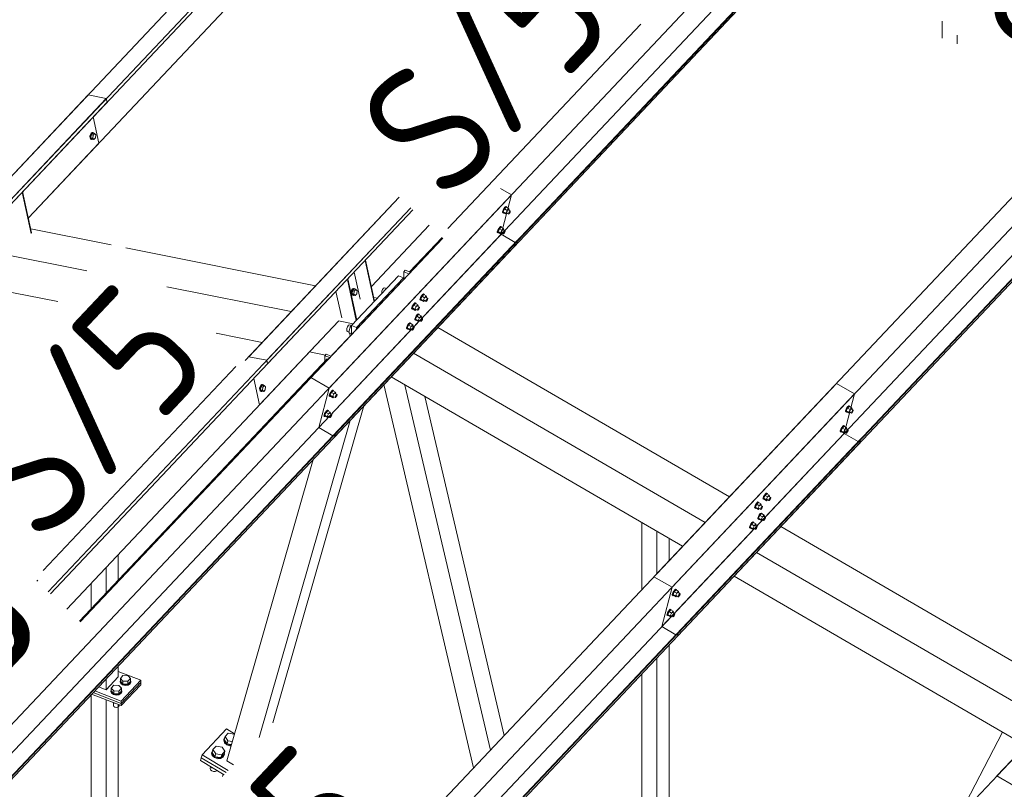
# Model space of a CAD drawing. Header units: millimetres. Extents: x -681 to 506, y -45 to 794.
# Tile 111 of 256: x -342 to -304, y 485 to 515. Entities that reach past the tile are written whole.
import ezdxf

# ---------------------------------------------------------------- set-up
doc = ezdxf.new("R2010")
doc.units = ezdxf.units.MM
doc.header["$LTSCALE"] = 0.6
doc.linetypes.add('XKITLINE00', pattern=[0])
for name, color, linetype, lineweight in [('Bolt', 7, 'Continuous', 0), ('Part', 2, 'Continuous', 0), ('PartMark', 3, 'Continuous', 0)]:
    doc.layers.add(name, color=color, linetype=linetype, lineweight=lineweight)
doc.styles.add('ISOCPEUR', font='ISOCPEUR.TTF')

msp = doc.modelspace()

# ---------------------------------------------------------------- linework, layer by layer
at = {"layer": 'Bolt', "color": 3, "linetype": 'XKITLINE00', "lineweight": 0}
for p, q in [((-338.843, 510.168), (-338.86, 510.101)), ((-338.86, 510.101), (-338.857, 510.037)), ((-338.811, 510.219), (-338.843, 510.168)), ((-338.836, 510.097), (-338.82, 510.163)), ((-338.834, 510.032), (-338.836, 510.097)), ((-338.812, 510.156), (-338.824, 510.042)), ((-338.82, 510.163), (-338.788, 510.215)), ((-338.752, 510.219), (-338.812, 510.156)), ((-338.812, 510.156), (-338.743, 510.142)), ((-338.774, 510.241), (-338.811, 510.219)), ((-338.788, 510.215), (-338.75, 510.237)), ((-338.774, 510.241), (-338.75, 510.237)), ((-338.755, 510.028), (-338.743, 510.142)), ((-338.752, 510.219), (-338.683, 510.205)), ((-338.75, 510.237), (-338.716, 510.224)), ((-338.743, 510.142), (-338.683, 510.205)), ((-338.716, 510.224), (-338.71, 510.211)), ((-338.683, 510.205), (-338.635, 510.155)), ((-338.635, 510.155), (-338.647, 510.042)), ((-338.857, 510.037), (-338.836, 509.992)), ((-338.836, 509.992), (-338.802, 509.979)), ((-338.813, 509.988), (-338.834, 510.032)), ((-338.824, 510.042), (-338.777, 509.992)), ((-338.824, 510.042), (-338.755, 510.028)), ((-338.779, 509.974), (-338.813, 509.988)), ((-338.802, 509.979), (-338.779, 509.974)), ((-338.756, 509.988), (-338.779, 509.974)), ((-338.777, 509.992), (-338.707, 509.978)), ((-338.707, 509.978), (-338.755, 510.028)), ((-338.647, 510.042), (-338.707, 509.978)), ((-323.215, 507.206), (-323.212, 507.241)), ((-323.215, 507.206), (-323.191, 507.192)), ((-323.191, 507.296), (-323.212, 507.241)), ((-323.157, 507.356), (-323.191, 507.296)), ((-323.191, 507.192), (-323.189, 507.228)), ((-323.175, 507.186), (-323.191, 507.192)), ((-323.189, 507.228), (-323.168, 507.283)), ((-323.133, 507.339), (-323.183, 507.234)), ((-323.09, 507.18), (-323.183, 507.234)), ((-323.183, 507.234), (-323.17, 507.196)), ((-323.165, 507.193), (-323.175, 507.186)), ((-323.17, 507.196), (-323.077, 507.142)), ((-323.168, 507.283), (-323.134, 507.343)), ((-323.119, 507.405), (-323.157, 507.356)), ((-323.134, 507.343), (-323.096, 507.392)), ((-323.069, 507.406), (-323.133, 507.339)), ((-323.04, 507.285), (-323.133, 507.339)), ((-323.088, 507.43), (-323.119, 507.405)), ((-323.096, 507.392), (-323.065, 507.416)), ((-323.09, 507.18), (-323.04, 507.285)), ((-323.09, 507.18), (-323.077, 507.142)), ((-323.071, 507.423), (-323.088, 507.43)), ((-323.077, 507.142), (-323.041, 507.18)), ((-323.071, 507.423), (-323.048, 507.41)), ((-323.069, 507.406), (-322.976, 507.352)), ((-323.065, 507.416), (-323.048, 507.41)), ((-323.063, 507.193), (-322.988, 507.15)), ((-323.048, 507.41), (-323.049, 507.395)), ((-322.976, 507.352), (-323.04, 507.285)), ((-322.991, 507.302), (-322.917, 507.258)), ((-322.988, 507.15), (-322.987, 507.167)), ((-322.98, 507.146), (-322.988, 507.15)), ((-322.987, 507.167), (-322.976, 507.195)), ((-322.964, 507.159), (-322.98, 507.146)), ((-322.964, 507.314), (-322.976, 507.352)), ((-322.976, 507.195), (-322.959, 507.225)), ((-322.974, 507.292), (-322.964, 507.314)), ((-322.945, 507.183), (-322.964, 507.159)), ((-322.959, 507.225), (-322.941, 507.249)), ((-322.928, 507.213), (-322.945, 507.183)), ((-322.941, 507.249), (-322.925, 507.262)), ((-322.918, 507.241), (-322.928, 507.213)), ((-322.925, 507.262), (-322.917, 507.258)), ((-322.917, 507.258), (-322.918, 507.241)), ((-323.412, 506.45), (-323.41, 506.486)), ((-323.412, 506.45), (-323.389, 506.437)), ((-323.388, 506.541), (-323.41, 506.486)), ((-323.389, 506.437), (-323.386, 506.472)), ((-323.372, 506.43), (-323.389, 506.437)), ((-323.354, 506.601), (-323.388, 506.541)), ((-323.386, 506.472), (-323.365, 506.527)), ((-323.33, 506.584), (-323.38, 506.479)), ((-323.287, 506.425), (-323.38, 506.479)), ((-323.38, 506.479), (-323.368, 506.44)), ((-323.363, 506.438), (-323.372, 506.43)), ((-323.368, 506.44), (-323.275, 506.386)), ((-323.365, 506.527), (-323.331, 506.587)), ((-323.317, 506.65), (-323.354, 506.601)), ((-323.331, 506.587), (-323.293, 506.636)), ((-323.267, 506.651), (-323.33, 506.584)), ((-323.237, 506.53), (-323.33, 506.584)), ((-323.285, 506.674), (-323.317, 506.65)), ((-323.293, 506.636), (-323.262, 506.661)), ((-323.287, 506.425), (-323.237, 506.53)), ((-323.287, 506.425), (-323.275, 506.386)), ((-323.269, 506.668), (-323.285, 506.674)), ((-323.275, 506.386), (-323.238, 506.425)), ((-323.269, 506.668), (-323.245, 506.654)), ((-323.267, 506.651), (-323.174, 506.597)), ((-323.262, 506.661), (-323.245, 506.654)), ((-323.26, 506.437), (-323.186, 506.394)), ((-323.245, 506.654), (-323.247, 506.639)), ((-323.174, 506.597), (-323.237, 506.53)), ((-323.188, 506.546), (-323.114, 506.503)), ((-323.186, 506.394), (-323.184, 506.412)), ((-323.177, 506.391), (-323.186, 506.394)), ((-323.184, 506.412), (-323.174, 506.439)), ((-323.162, 506.403), (-323.177, 506.391)), ((-323.161, 506.559), (-323.174, 506.597)), ((-323.174, 506.439), (-323.157, 506.469)), ((-323.172, 506.536), (-323.161, 506.559)), ((-323.143, 506.428), (-323.162, 506.403)), ((-323.157, 506.469), (-323.138, 506.494)), ((-323.126, 506.458), (-323.143, 506.428)), ((-323.138, 506.494), (-323.122, 506.506)), ((-323.115, 506.485), (-323.126, 506.458)), ((-323.122, 506.506), (-323.114, 506.503)), ((-323.114, 506.503), (-323.115, 506.485)), ((-328.934, 504.254), (-328.951, 504.187)), ((-328.951, 504.187), (-328.948, 504.123)), ((-328.948, 504.123), (-328.927, 504.078)), ((-328.903, 504.305), (-328.934, 504.254)), ((-328.927, 504.182), (-328.911, 504.249)), ((-328.925, 504.118), (-328.927, 504.182)), ((-328.903, 504.241), (-328.916, 504.128)), ((-328.916, 504.128), (-328.868, 504.078)), ((-328.916, 504.128), (-328.846, 504.114)), ((-328.911, 504.249), (-328.879, 504.3)), ((-328.865, 504.327), (-328.903, 504.305)), ((-328.843, 504.305), (-328.903, 504.241)), ((-328.903, 504.241), (-328.834, 504.227)), ((-328.879, 504.3), (-328.842, 504.322)), ((-328.865, 504.327), (-328.842, 504.322)), ((-328.846, 504.114), (-328.834, 504.227)), ((-328.843, 504.305), (-328.774, 504.291)), ((-328.842, 504.322), (-328.808, 504.309)), ((-328.834, 504.227), (-328.774, 504.291)), ((-328.808, 504.309), (-328.802, 504.296)), ((-328.738, 504.127), (-328.798, 504.064)), ((-328.774, 504.291), (-328.726, 504.241)), ((-328.726, 504.241), (-328.738, 504.127)), ((-327.785, 504.216), (-327.794, 504.156)), ((-327.794, 504.156), (-327.789, 504.133)), ((-327.76, 504.281), (-327.785, 504.216)), ((-327.725, 504.331), (-327.76, 504.281)), ((-327.691, 504.354), (-327.725, 504.331)), ((-327.691, 504.354), (-327.612, 504.323)), ((-327.662, 504.27), (-327.542, 504.397)), ((-327.662, 504.268), (-327.662, 504.27)), ((-327.662, 504.27), (-327.66, 504.27)), ((-327.542, 504.397), (-327.541, 504.397)), ((-328.927, 504.078), (-328.893, 504.065)), ((-328.904, 504.073), (-328.925, 504.118)), ((-328.87, 504.06), (-328.904, 504.073)), ((-328.893, 504.065), (-328.87, 504.06)), ((-328.847, 504.073), (-328.87, 504.06)), ((-328.868, 504.078), (-328.798, 504.064)), ((-328.798, 504.064), (-328.846, 504.114)), ((-326.563, 503.757), (-326.601, 503.708)), ((-326.513, 503.758), (-326.577, 503.691)), ((-326.532, 503.781), (-326.563, 503.757)), ((-326.54, 503.743), (-326.509, 503.768)), ((-326.515, 503.775), (-326.532, 503.781)), ((-326.515, 503.775), (-326.492, 503.762)), ((-326.513, 503.758), (-326.42, 503.704)), ((-326.509, 503.768), (-326.492, 503.762)), ((-326.492, 503.762), (-326.493, 503.746)), ((-326.342, 503.893), (-326.339, 503.929)), ((-326.342, 503.893), (-326.318, 503.88)), ((-326.318, 503.984), (-326.339, 503.929)), ((-326.284, 504.044), (-326.318, 503.984)), ((-326.318, 503.88), (-326.316, 503.915)), ((-326.302, 503.873), (-326.318, 503.88)), ((-326.316, 503.915), (-326.295, 503.971)), ((-326.26, 504.027), (-326.31, 503.922)), ((-326.217, 503.868), (-326.31, 503.922)), ((-326.31, 503.922), (-326.297, 503.883)), ((-326.293, 503.881), (-326.302, 503.873)), ((-326.297, 503.883), (-326.204, 503.829)), ((-326.295, 503.971), (-326.261, 504.031)), ((-326.246, 504.093), (-326.284, 504.044)), ((-326.261, 504.031), (-326.223, 504.079)), ((-326.196, 504.094), (-326.26, 504.027)), ((-326.167, 503.973), (-326.26, 504.027)), ((-326.215, 504.117), (-326.246, 504.093)), ((-326.223, 504.079), (-326.192, 504.104)), ((-326.217, 503.868), (-326.167, 503.973)), ((-326.217, 503.868), (-326.204, 503.829)), ((-326.198, 504.111), (-326.215, 504.117)), ((-326.204, 503.829), (-326.168, 503.868)), ((-326.198, 504.111), (-326.175, 504.097)), ((-326.196, 504.094), (-326.103, 504.04)), ((-326.192, 504.104), (-326.175, 504.097)), ((-326.19, 503.88), (-326.115, 503.837)), ((-326.175, 504.097), (-326.176, 504.082)), ((-326.103, 504.04), (-326.167, 503.973)), ((-326.118, 503.989), (-326.044, 503.946)), ((-326.115, 503.837), (-326.114, 503.855)), ((-326.107, 503.834), (-326.115, 503.837)), ((-326.114, 503.855), (-326.103, 503.882)), ((-326.091, 503.846), (-326.107, 503.834)), ((-326.091, 504.002), (-326.103, 504.04)), ((-326.103, 503.882), (-326.087, 503.912)), ((-326.101, 503.979), (-326.091, 504.002)), ((-326.072, 503.871), (-326.091, 503.846)), ((-326.087, 503.912), (-326.068, 503.937)), ((-326.055, 503.901), (-326.072, 503.871)), ((-326.068, 503.937), (-326.052, 503.949)), ((-326.045, 503.928), (-326.055, 503.901)), ((-326.052, 503.949), (-326.044, 503.946)), ((-326.044, 503.946), (-326.045, 503.928)), ((-326.659, 503.558), (-326.656, 503.593)), ((-326.659, 503.558), (-326.635, 503.544)), ((-326.635, 503.648), (-326.656, 503.593)), ((-326.601, 503.708), (-326.635, 503.648)), ((-326.635, 503.544), (-326.633, 503.58)), ((-326.619, 503.538), (-326.635, 503.544)), ((-326.633, 503.58), (-326.612, 503.635)), ((-326.577, 503.691), (-326.627, 503.586)), ((-326.534, 503.532), (-326.627, 503.586)), ((-326.627, 503.586), (-326.614, 503.548)), ((-326.61, 503.545), (-326.619, 503.538)), ((-326.614, 503.548), (-326.521, 503.494)), ((-326.612, 503.635), (-326.578, 503.695)), ((-326.578, 503.695), (-326.54, 503.743)), ((-326.484, 503.637), (-326.577, 503.691)), ((-326.534, 503.532), (-326.484, 503.637)), ((-326.534, 503.532), (-326.521, 503.494)), ((-326.521, 503.494), (-326.485, 503.532)), ((-326.507, 503.544), (-326.432, 503.501)), ((-326.42, 503.704), (-326.484, 503.637)), ((-326.435, 503.653), (-326.361, 503.61)), ((-326.432, 503.501), (-326.431, 503.519)), ((-326.424, 503.498), (-326.432, 503.501)), ((-326.431, 503.519), (-326.421, 503.547)), ((-326.408, 503.51), (-326.424, 503.498)), ((-326.421, 503.547), (-326.404, 503.577)), ((-326.408, 503.666), (-326.42, 503.704)), ((-326.418, 503.644), (-326.408, 503.666)), ((-326.389, 503.535), (-326.408, 503.51)), ((-326.404, 503.577), (-326.385, 503.601)), ((-326.372, 503.565), (-326.389, 503.535)), ((-326.385, 503.601), (-326.369, 503.613)), ((-326.362, 503.592), (-326.372, 503.565)), ((-326.369, 503.613), (-326.361, 503.61)), ((-326.361, 503.61), (-326.362, 503.592)), ((-326.761, 503.001), (-326.799, 502.953)), ((-326.711, 503.003), (-326.774, 502.936)), ((-326.729, 503.026), (-326.761, 503.001)), ((-326.738, 502.988), (-326.706, 503.012)), ((-326.713, 503.02), (-326.729, 503.026)), ((-326.713, 503.02), (-326.689, 503.006)), ((-326.711, 503.003), (-326.618, 502.949)), ((-326.706, 503.012), (-326.689, 503.006)), ((-326.689, 503.006), (-326.691, 502.991)), ((-326.539, 503.138), (-326.537, 503.173)), ((-326.539, 503.138), (-326.516, 503.124)), ((-326.515, 503.228), (-326.537, 503.173)), ((-326.516, 503.124), (-326.513, 503.16)), ((-326.499, 503.118), (-326.516, 503.124)), ((-326.481, 503.288), (-326.515, 503.228)), ((-326.513, 503.16), (-326.492, 503.215)), ((-326.457, 503.271), (-326.507, 503.166)), ((-326.415, 503.112), (-326.507, 503.166)), ((-326.507, 503.166), (-326.495, 503.128)), ((-326.49, 503.125), (-326.499, 503.118)), ((-326.495, 503.128), (-326.402, 503.074)), ((-326.492, 503.215), (-326.458, 503.275)), ((-326.444, 503.337), (-326.481, 503.288)), ((-326.458, 503.275), (-326.421, 503.324)), ((-326.394, 503.338), (-326.457, 503.271)), ((-326.364, 503.217), (-326.457, 503.271)), ((-326.412, 503.362), (-326.444, 503.337)), ((-326.421, 503.324), (-326.389, 503.348)), ((-326.415, 503.112), (-326.364, 503.217)), ((-326.415, 503.112), (-326.402, 503.074)), ((-326.396, 503.355), (-326.412, 503.362)), ((-326.402, 503.074), (-326.366, 503.112)), ((-326.396, 503.355), (-326.372, 503.342)), ((-326.394, 503.338), (-326.301, 503.284)), ((-326.389, 503.348), (-326.372, 503.342)), ((-326.387, 503.125), (-326.313, 503.082)), ((-326.372, 503.342), (-326.374, 503.327)), ((-326.301, 503.284), (-326.364, 503.217)), ((-326.315, 503.234), (-326.241, 503.19)), ((-326.313, 503.082), (-326.312, 503.099)), ((-326.305, 503.078), (-326.313, 503.082)), ((-326.312, 503.099), (-326.301, 503.127)), ((-326.289, 503.091), (-326.305, 503.078)), ((-326.288, 503.246), (-326.301, 503.284)), ((-326.301, 503.127), (-326.284, 503.157)), ((-326.299, 503.224), (-326.288, 503.246)), ((-326.27, 503.115), (-326.289, 503.091)), ((-326.284, 503.157), (-326.265, 503.181)), ((-326.253, 503.145), (-326.27, 503.115)), ((-326.265, 503.181), (-326.249, 503.194)), ((-326.242, 503.173), (-326.253, 503.145)), ((-326.249, 503.194), (-326.241, 503.19)), ((-326.241, 503.19), (-326.242, 503.173)), ((-329.111, 502.812), (-329.12, 502.751)), ((-329.12, 502.751), (-329.111, 502.71)), ((-329.086, 502.876), (-329.111, 502.812)), ((-329.111, 502.71), (-329.086, 502.699)), ((-329.051, 502.927), (-329.086, 502.876)), ((-329.086, 502.699), (-329.085, 502.7)), ((-329.086, 502.699), (-329.039, 502.681)), ((-329.016, 502.95), (-329.051, 502.927)), ((-328.987, 502.866), (-329.047, 502.649)), ((-329.047, 502.649), (-328.987, 502.56)), ((-329.047, 502.649), (-328.94, 502.607)), ((-329.016, 502.95), (-328.938, 502.919)), ((-328.868, 502.993), (-328.987, 502.866)), ((-328.987, 502.866), (-328.94, 502.847)), ((-328.868, 502.993), (-328.866, 502.992)), ((-326.856, 502.802), (-326.854, 502.837)), ((-326.856, 502.802), (-326.833, 502.788)), ((-326.833, 502.893), (-326.854, 502.837)), ((-326.799, 502.953), (-326.833, 502.893)), ((-326.833, 502.788), (-326.83, 502.824)), ((-326.816, 502.782), (-326.833, 502.788)), ((-326.83, 502.824), (-326.809, 502.879)), ((-326.774, 502.936), (-326.824, 502.83)), ((-326.732, 502.776), (-326.824, 502.83)), ((-326.824, 502.83), (-326.812, 502.792)), ((-326.807, 502.789), (-326.816, 502.782)), ((-326.812, 502.792), (-326.719, 502.738)), ((-326.809, 502.879), (-326.775, 502.939)), ((-326.775, 502.939), (-326.738, 502.988)), ((-326.681, 502.882), (-326.774, 502.936)), ((-326.732, 502.776), (-326.681, 502.882)), ((-326.732, 502.776), (-326.719, 502.738)), ((-326.719, 502.738), (-326.683, 502.776)), ((-326.704, 502.789), (-326.63, 502.746)), ((-326.618, 502.949), (-326.681, 502.882)), ((-326.632, 502.898), (-326.558, 502.855)), ((-326.63, 502.746), (-326.629, 502.764)), ((-326.622, 502.743), (-326.63, 502.746)), ((-326.629, 502.764), (-326.618, 502.791)), ((-326.606, 502.755), (-326.622, 502.743)), ((-326.605, 502.91), (-326.618, 502.949)), ((-326.618, 502.791), (-326.601, 502.821)), ((-326.616, 502.888), (-326.605, 502.91)), ((-326.587, 502.779), (-326.606, 502.755)), ((-326.601, 502.821), (-326.582, 502.846)), ((-326.57, 502.809), (-326.587, 502.779)), ((-326.582, 502.846), (-326.566, 502.858)), ((-326.559, 502.837), (-326.57, 502.809)), ((-326.566, 502.858), (-326.558, 502.855)), ((-326.558, 502.855), (-326.559, 502.837)), ((-328.987, 502.56), (-328.963, 502.55)), ((-332.406, 500.611), (-332.423, 500.544)), ((-332.423, 500.544), (-332.42, 500.48)), ((-332.42, 500.48), (-332.399, 500.435)), ((-332.375, 500.662), (-332.406, 500.611)), ((-332.399, 500.54), (-332.383, 500.606)), ((-332.397, 500.475), (-332.399, 500.54)), ((-332.399, 500.435), (-332.365, 500.422)), ((-332.376, 500.431), (-332.397, 500.475)), ((-332.375, 500.599), (-332.387, 500.485)), ((-332.387, 500.485), (-332.34, 500.435)), ((-332.387, 500.485), (-332.318, 500.471)), ((-332.383, 500.606), (-332.351, 500.658)), ((-332.342, 500.417), (-332.376, 500.431)), ((-332.337, 500.684), (-332.375, 500.662)), ((-332.315, 500.662), (-332.375, 500.599)), ((-332.375, 500.599), (-332.306, 500.585)), ((-332.365, 500.422), (-332.342, 500.417)), ((-332.351, 500.658), (-332.314, 500.68)), ((-332.319, 500.431), (-332.342, 500.417)), ((-332.34, 500.435), (-332.27, 500.421)), ((-332.337, 500.684), (-332.314, 500.68)), ((-332.318, 500.471), (-332.306, 500.585)), ((-332.27, 500.421), (-332.318, 500.471)), ((-332.315, 500.662), (-332.246, 500.648)), ((-332.314, 500.68), (-332.28, 500.667)), ((-332.306, 500.585), (-332.246, 500.648)), ((-332.28, 500.667), (-332.274, 500.654)), ((-332.21, 500.484), (-332.27, 500.421)), ((-332.246, 500.648), (-332.198, 500.598)), ((-332.198, 500.598), (-332.21, 500.484)), ((-329.728, 500.396), (-329.762, 500.336)), ((-329.69, 500.445), (-329.728, 500.396)), ((-329.705, 500.382), (-329.667, 500.431)), ((-329.64, 500.446), (-329.704, 500.379)), ((-329.659, 500.469), (-329.69, 500.445)), ((-329.667, 500.431), (-329.636, 500.456)), ((-329.642, 500.463), (-329.659, 500.469)), ((-329.642, 500.463), (-329.619, 500.449)), ((-329.64, 500.446), (-329.548, 500.392)), ((-329.636, 500.456), (-329.619, 500.449)), ((-329.619, 500.449), (-329.62, 500.434)), ((-329.548, 500.392), (-329.611, 500.325)), ((-329.535, 500.353), (-329.548, 500.392)), ((-329.786, 500.245), (-329.783, 500.281)), ((-329.786, 500.245), (-329.763, 500.232)), ((-329.762, 500.336), (-329.783, 500.281)), ((-329.763, 500.232), (-329.76, 500.267)), ((-329.746, 500.225), (-329.763, 500.232)), ((-329.76, 500.267), (-329.739, 500.322)), ((-329.704, 500.379), (-329.754, 500.273)), ((-329.661, 500.219), (-329.754, 500.273)), ((-329.754, 500.273), (-329.741, 500.235)), ((-329.737, 500.232), (-329.746, 500.225)), ((-329.741, 500.235), (-329.648, 500.181)), ((-329.739, 500.322), (-329.705, 500.382)), ((-329.611, 500.325), (-329.704, 500.379)), ((-329.661, 500.219), (-329.611, 500.325)), ((-329.661, 500.219), (-329.648, 500.181)), ((-329.648, 500.181), (-329.612, 500.219)), ((-329.634, 500.232), (-329.559, 500.189)), ((-329.562, 500.341), (-329.488, 500.298)), ((-329.559, 500.189), (-329.558, 500.207)), ((-329.551, 500.186), (-329.559, 500.189)), ((-329.558, 500.207), (-329.548, 500.234)), ((-329.535, 500.198), (-329.551, 500.186)), ((-329.548, 500.234), (-329.531, 500.264)), ((-329.545, 500.331), (-329.535, 500.353)), ((-329.517, 500.222), (-329.535, 500.198)), ((-329.531, 500.264), (-329.512, 500.289)), ((-329.5, 500.252), (-329.517, 500.222)), ((-329.512, 500.289), (-329.496, 500.301)), ((-329.489, 500.28), (-329.5, 500.252)), ((-329.496, 500.301), (-329.488, 500.298)), ((-329.488, 500.298), (-329.489, 500.28)), ((-329.926, 499.64), (-329.96, 499.58)), ((-329.888, 499.689), (-329.926, 499.64)), ((-329.902, 499.627), (-329.865, 499.676)), ((-329.838, 499.69), (-329.901, 499.623)), ((-329.856, 499.713), (-329.888, 499.689)), ((-329.865, 499.676), (-329.833, 499.7)), ((-329.84, 499.707), (-329.856, 499.713)), ((-329.84, 499.707), (-329.817, 499.694)), ((-329.838, 499.69), (-329.745, 499.636)), ((-329.833, 499.7), (-329.817, 499.694)), ((-329.817, 499.694), (-329.818, 499.678)), ((-310.207, 499.654), (-310.204, 499.69)), ((-310.207, 499.654), (-310.183, 499.641)), ((-310.183, 499.745), (-310.204, 499.69)), ((-310.149, 499.805), (-310.183, 499.745)), ((-310.183, 499.641), (-310.181, 499.676)), ((-310.167, 499.635), (-310.183, 499.641)), ((-310.181, 499.676), (-310.16, 499.732)), ((-310.124, 499.788), (-310.175, 499.683)), ((-310.082, 499.629), (-310.175, 499.683)), ((-310.175, 499.683), (-310.162, 499.644)), ((-310.157, 499.642), (-310.167, 499.635)), ((-310.162, 499.644), (-310.069, 499.591)), ((-310.16, 499.732), (-310.126, 499.792)), ((-310.111, 499.854), (-310.149, 499.805)), ((-310.126, 499.792), (-310.088, 499.84)), ((-310.061, 499.855), (-310.124, 499.788)), ((-310.032, 499.734), (-310.124, 499.788)), ((-310.08, 499.878), (-310.111, 499.854)), ((-310.088, 499.84), (-310.057, 499.865)), ((-310.082, 499.629), (-310.032, 499.734)), ((-310.063, 499.872), (-310.08, 499.878)), ((-310.063, 499.872), (-310.04, 499.859)), ((-310.061, 499.855), (-309.968, 499.801)), ((-310.057, 499.865), (-310.04, 499.859)), ((-310.055, 499.641), (-309.98, 499.598)), ((-310.04, 499.859), (-310.041, 499.843)), ((-309.968, 499.801), (-310.032, 499.734)), ((-309.983, 499.75), (-309.908, 499.707)), ((-309.979, 499.616), (-309.968, 499.644)), ((-309.955, 499.763), (-309.968, 499.801)), ((-309.968, 499.644), (-309.951, 499.674)), ((-309.966, 499.741), (-309.955, 499.763)), ((-309.951, 499.674), (-309.933, 499.698)), ((-309.92, 499.662), (-309.937, 499.632)), ((-309.933, 499.698), (-309.917, 499.71)), ((-309.91, 499.689), (-309.92, 499.662)), ((-309.917, 499.71), (-309.908, 499.707)), ((-309.908, 499.707), (-309.91, 499.689)), ((-329.983, 499.49), (-329.981, 499.525)), ((-329.983, 499.49), (-329.96, 499.476)), ((-329.96, 499.58), (-329.981, 499.525)), ((-329.96, 499.476), (-329.957, 499.512)), ((-329.943, 499.47), (-329.96, 499.476)), ((-329.957, 499.512), (-329.936, 499.567)), ((-329.901, 499.623), (-329.952, 499.518)), ((-329.859, 499.464), (-329.952, 499.518)), ((-329.952, 499.518), (-329.939, 499.48)), ((-329.934, 499.477), (-329.943, 499.47)), ((-329.939, 499.48), (-329.846, 499.426)), ((-329.936, 499.567), (-329.902, 499.627)), ((-329.808, 499.569), (-329.901, 499.623)), ((-329.859, 499.464), (-329.808, 499.569)), ((-329.859, 499.464), (-329.846, 499.426)), ((-329.846, 499.426), (-329.81, 499.464)), ((-329.831, 499.477), (-329.757, 499.433)), ((-329.745, 499.636), (-329.808, 499.569)), ((-329.759, 499.585), (-329.685, 499.542)), ((-329.757, 499.433), (-329.756, 499.451)), ((-329.749, 499.43), (-329.757, 499.433)), ((-329.756, 499.451), (-329.745, 499.479)), ((-329.733, 499.442), (-329.749, 499.43)), ((-329.732, 499.598), (-329.745, 499.636)), ((-329.745, 499.479), (-329.728, 499.509)), ((-329.743, 499.576), (-329.732, 499.598)), ((-329.714, 499.467), (-329.733, 499.442)), ((-329.728, 499.509), (-329.709, 499.533)), ((-329.697, 499.497), (-329.714, 499.467)), ((-329.709, 499.533), (-329.693, 499.545)), ((-329.686, 499.524), (-329.697, 499.497)), ((-329.693, 499.545), (-329.685, 499.542)), ((-329.685, 499.542), (-329.686, 499.524)), ((-310.082, 499.629), (-310.069, 499.591)), ((-310.069, 499.591), (-310.033, 499.629)), ((-309.98, 499.598), (-309.979, 499.616)), ((-309.972, 499.595), (-309.98, 499.598)), ((-309.956, 499.607), (-309.972, 499.595)), ((-309.937, 499.632), (-309.956, 499.607)), ((-310.404, 498.899), (-310.402, 498.934)), ((-310.404, 498.899), (-310.381, 498.885)), ((-310.38, 498.99), (-310.402, 498.934)), ((-310.381, 498.885), (-310.378, 498.921)), ((-310.346, 499.05), (-310.38, 498.99)), ((-310.378, 498.921), (-310.357, 498.976)), ((-310.322, 499.033), (-310.372, 498.927)), ((-310.279, 498.873), (-310.372, 498.927)), ((-310.372, 498.927), (-310.359, 498.889)), ((-310.357, 498.976), (-310.323, 499.036)), ((-310.309, 499.098), (-310.346, 499.05)), ((-310.323, 499.036), (-310.285, 499.085)), ((-310.259, 499.099), (-310.322, 499.033)), ((-310.229, 498.979), (-310.322, 499.033)), ((-310.277, 499.123), (-310.309, 499.098)), ((-310.285, 499.085), (-310.254, 499.109)), ((-310.279, 498.873), (-310.229, 498.979)), ((-310.261, 499.116), (-310.277, 499.123)), ((-310.261, 499.116), (-310.237, 499.103)), ((-310.259, 499.099), (-310.166, 499.046)), ((-310.254, 499.109), (-310.237, 499.103)), ((-310.237, 499.103), (-310.238, 499.088)), ((-310.166, 499.046), (-310.229, 498.979)), ((-310.18, 498.995), (-310.106, 498.952)), ((-310.153, 499.007), (-310.166, 499.046)), ((-310.166, 498.888), (-310.149, 498.918)), ((-310.164, 498.985), (-310.153, 499.007)), ((-310.149, 498.918), (-310.13, 498.942)), ((-310.118, 498.906), (-310.135, 498.876)), ((-310.13, 498.942), (-310.114, 498.955)), ((-310.107, 498.934), (-310.118, 498.906)), ((-310.114, 498.955), (-310.106, 498.952)), ((-310.106, 498.952), (-310.107, 498.934)), ((-310.364, 498.879), (-310.381, 498.885)), ((-310.355, 498.886), (-310.364, 498.879)), ((-310.359, 498.889), (-310.267, 498.835)), ((-310.279, 498.873), (-310.267, 498.835)), ((-310.267, 498.835), (-310.23, 498.873)), ((-310.252, 498.886), (-310.178, 498.843)), ((-310.178, 498.843), (-310.176, 498.861)), ((-310.169, 498.84), (-310.178, 498.843)), ((-310.176, 498.861), (-310.166, 498.888)), ((-310.154, 498.852), (-310.169, 498.84)), ((-310.135, 498.876), (-310.154, 498.852)), ((-313.334, 496.342), (-313.331, 496.378)), ((-313.334, 496.342), (-313.31, 496.329)), ((-313.31, 496.433), (-313.331, 496.378)), ((-313.276, 496.493), (-313.31, 496.433)), ((-313.31, 496.329), (-313.308, 496.364)), ((-313.294, 496.322), (-313.31, 496.329)), ((-313.308, 496.364), (-313.287, 496.419)), ((-313.252, 496.476), (-313.302, 496.37)), ((-313.209, 496.316), (-313.302, 496.37)), ((-313.302, 496.37), (-313.289, 496.332)), ((-313.284, 496.329), (-313.294, 496.322)), ((-313.289, 496.332), (-313.196, 496.278)), ((-313.287, 496.419), (-313.253, 496.479)), ((-313.238, 496.541), (-313.276, 496.493)), ((-313.253, 496.479), (-313.215, 496.528)), ((-313.188, 496.543), (-313.252, 496.476)), ((-313.159, 496.422), (-313.252, 496.476)), ((-313.207, 496.566), (-313.238, 496.541)), ((-313.215, 496.528), (-313.184, 496.552)), ((-313.209, 496.316), (-313.159, 496.422)), ((-313.209, 496.316), (-313.196, 496.278)), ((-313.19, 496.56), (-313.207, 496.566)), ((-313.196, 496.278), (-313.16, 496.316)), ((-313.19, 496.56), (-313.167, 496.546)), ((-313.188, 496.543), (-313.095, 496.489)), ((-313.184, 496.552), (-313.167, 496.546)), ((-313.182, 496.329), (-313.107, 496.286)), ((-313.167, 496.546), (-313.168, 496.531)), ((-313.095, 496.489), (-313.159, 496.422)), ((-313.11, 496.438), (-313.036, 496.395)), ((-313.107, 496.286), (-313.106, 496.304)), ((-313.099, 496.283), (-313.107, 496.286)), ((-313.106, 496.304), (-313.095, 496.331)), ((-313.083, 496.295), (-313.099, 496.283)), ((-313.083, 496.45), (-313.095, 496.489)), ((-313.095, 496.331), (-313.078, 496.361)), ((-313.093, 496.428), (-313.083, 496.45)), ((-313.064, 496.319), (-313.083, 496.295)), ((-313.078, 496.361), (-313.06, 496.386)), ((-313.047, 496.349), (-313.064, 496.319)), ((-313.06, 496.386), (-313.044, 496.398)), ((-313.037, 496.377), (-313.047, 496.349)), ((-313.044, 496.398), (-313.036, 496.395)), ((-313.036, 496.395), (-313.037, 496.377)), ((-313.651, 496.006), (-313.648, 496.042)), ((-313.651, 496.006), (-313.627, 495.993)), ((-313.627, 496.097), (-313.648, 496.042)), ((-313.593, 496.157), (-313.627, 496.097)), ((-313.627, 495.993), (-313.625, 496.028)), ((-313.611, 495.986), (-313.627, 495.993)), ((-313.625, 496.028), (-313.604, 496.083)), ((-313.569, 496.14), (-313.619, 496.035)), ((-313.526, 495.981), (-313.619, 496.035)), ((-313.619, 496.035), (-313.606, 495.996)), ((-313.602, 495.994), (-313.611, 495.986)), ((-313.606, 495.996), (-313.513, 495.942)), ((-313.604, 496.083), (-313.57, 496.143)), ((-313.555, 496.206), (-313.593, 496.157)), ((-313.57, 496.143), (-313.532, 496.192)), ((-313.505, 496.207), (-313.569, 496.14)), ((-313.476, 496.086), (-313.569, 496.14)), ((-313.524, 496.23), (-313.555, 496.206)), ((-313.532, 496.192), (-313.501, 496.217)), ((-313.526, 495.981), (-313.476, 496.086)), ((-313.526, 495.981), (-313.513, 495.942)), ((-313.507, 496.224), (-313.524, 496.23)), ((-313.513, 495.942), (-313.477, 495.981)), ((-313.507, 496.224), (-313.484, 496.21)), ((-313.505, 496.207), (-313.412, 496.153)), ((-313.501, 496.217), (-313.484, 496.21)), ((-313.499, 495.993), (-313.424, 495.95)), ((-313.484, 496.21), (-313.485, 496.195)), ((-313.412, 496.153), (-313.476, 496.086)), ((-313.427, 496.102), (-313.353, 496.059)), ((-313.424, 495.95), (-313.423, 495.968)), ((-313.416, 495.947), (-313.424, 495.95)), ((-313.423, 495.968), (-313.412, 495.995)), ((-313.4, 495.959), (-313.416, 495.947)), ((-313.4, 496.115), (-313.412, 496.153)), ((-313.412, 495.995), (-313.395, 496.025)), ((-313.41, 496.092), (-313.4, 496.115)), ((-313.381, 495.983), (-313.4, 495.959)), ((-313.395, 496.025), (-313.377, 496.05)), ((-313.364, 496.013), (-313.381, 495.983)), ((-313.377, 496.05), (-313.361, 496.062)), ((-313.354, 496.041), (-313.364, 496.013)), ((-313.361, 496.062), (-313.353, 496.059)), ((-313.353, 496.059), (-313.354, 496.041)), ((-313.531, 495.587), (-313.529, 495.622)), ((-313.531, 495.587), (-313.508, 495.573)), ((-313.507, 495.677), (-313.529, 495.622)), ((-313.508, 495.573), (-313.505, 495.609)), ((-313.491, 495.567), (-313.508, 495.573)), ((-313.473, 495.737), (-313.507, 495.677)), ((-313.505, 495.609), (-313.484, 495.664)), ((-313.449, 495.72), (-313.499, 495.615)), ((-313.406, 495.561), (-313.499, 495.615)), ((-313.499, 495.615), (-313.487, 495.577)), ((-313.482, 495.574), (-313.491, 495.567)), ((-313.487, 495.577), (-313.394, 495.523)), ((-313.484, 495.664), (-313.45, 495.724)), ((-313.436, 495.786), (-313.473, 495.737)), ((-313.45, 495.724), (-313.412, 495.772)), ((-313.386, 495.787), (-313.449, 495.72)), ((-313.356, 495.666), (-313.449, 495.72)), ((-313.404, 495.81), (-313.436, 495.786)), ((-313.412, 495.772), (-313.381, 495.797)), ((-313.406, 495.561), (-313.356, 495.666)), ((-313.406, 495.561), (-313.394, 495.523)), ((-313.388, 495.804), (-313.404, 495.81)), ((-313.394, 495.523), (-313.357, 495.561)), ((-313.388, 495.804), (-313.364, 495.791)), ((-313.386, 495.787), (-313.293, 495.733)), ((-313.381, 495.797), (-313.364, 495.791)), ((-313.379, 495.573), (-313.305, 495.53)), ((-313.364, 495.791), (-313.366, 495.775)), ((-313.293, 495.733), (-313.356, 495.666)), ((-313.307, 495.682), (-313.233, 495.639)), ((-313.305, 495.53), (-313.303, 495.548)), ((-313.303, 495.548), (-313.293, 495.576)), ((-313.281, 495.539), (-313.296, 495.527)), ((-313.28, 495.695), (-313.293, 495.733)), ((-313.293, 495.576), (-313.276, 495.606)), ((-313.291, 495.673), (-313.28, 495.695)), ((-313.262, 495.564), (-313.281, 495.539)), ((-313.276, 495.606), (-313.257, 495.63)), ((-313.245, 495.594), (-313.262, 495.564)), ((-313.257, 495.63), (-313.241, 495.642)), ((-313.234, 495.621), (-313.245, 495.594)), ((-313.241, 495.642), (-313.233, 495.639)), ((-313.233, 495.639), (-313.234, 495.621)), ((-313.848, 495.251), (-313.846, 495.286)), ((-313.848, 495.251), (-313.825, 495.237)), ((-313.824, 495.341), (-313.846, 495.286)), ((-313.825, 495.237), (-313.822, 495.273)), ((-313.808, 495.231), (-313.825, 495.237)), ((-313.79, 495.401), (-313.824, 495.341)), ((-313.822, 495.273), (-313.801, 495.328)), ((-313.766, 495.384), (-313.816, 495.279)), ((-313.723, 495.225), (-313.816, 495.279)), ((-313.816, 495.279), (-313.804, 495.241)), ((-313.799, 495.238), (-313.808, 495.231)), ((-313.804, 495.241), (-313.711, 495.187)), ((-313.801, 495.328), (-313.767, 495.388)), ((-313.753, 495.45), (-313.79, 495.401)), ((-313.767, 495.388), (-313.729, 495.437)), ((-313.703, 495.451), (-313.766, 495.384)), ((-313.673, 495.33), (-313.766, 495.384)), ((-313.721, 495.475), (-313.753, 495.45)), ((-313.729, 495.437), (-313.698, 495.461)), ((-313.723, 495.225), (-313.673, 495.33)), ((-313.723, 495.225), (-313.711, 495.187)), ((-313.705, 495.468), (-313.721, 495.475)), ((-313.711, 495.187), (-313.674, 495.225)), ((-313.705, 495.468), (-313.681, 495.455)), ((-313.703, 495.451), (-313.61, 495.397)), ((-313.698, 495.461), (-313.681, 495.455)), ((-313.696, 495.238), (-313.622, 495.194)), ((-313.681, 495.455), (-313.683, 495.439)), ((-313.61, 495.397), (-313.673, 495.33)), ((-313.624, 495.346), (-313.55, 495.303)), ((-313.622, 495.194), (-313.621, 495.212)), ((-313.613, 495.191), (-313.622, 495.194)), ((-313.621, 495.212), (-313.61, 495.24)), ((-313.598, 495.204), (-313.613, 495.191)), ((-313.597, 495.359), (-313.61, 495.397)), ((-313.61, 495.24), (-313.593, 495.27)), ((-313.608, 495.337), (-313.597, 495.359)), ((-313.579, 495.228), (-313.598, 495.204)), ((-313.593, 495.27), (-313.574, 495.294)), ((-313.562, 495.258), (-313.579, 495.228)), ((-313.574, 495.294), (-313.558, 495.306)), ((-313.551, 495.286), (-313.562, 495.258)), ((-313.558, 495.306), (-313.55, 495.303)), ((-313.55, 495.303), (-313.551, 495.286)), ((-313.296, 495.527), (-313.305, 495.53)), ((-316.651, 492.918), (-316.682, 492.893)), ((-316.634, 492.911), (-316.651, 492.918)), ((-316.778, 492.694), (-316.775, 492.729)), ((-316.778, 492.694), (-316.754, 492.68)), ((-316.754, 492.784), (-316.775, 492.729)), ((-316.72, 492.844), (-316.754, 492.784)), ((-316.754, 492.68), (-316.752, 492.716)), ((-316.738, 492.674), (-316.754, 492.68)), ((-316.752, 492.716), (-316.731, 492.771)), ((-316.696, 492.827), (-316.746, 492.722)), ((-316.653, 492.668), (-316.746, 492.722)), ((-316.746, 492.722), (-316.733, 492.684)), ((-316.729, 492.681), (-316.738, 492.674)), ((-316.733, 492.684), (-316.64, 492.63)), ((-316.731, 492.771), (-316.697, 492.831)), ((-316.682, 492.893), (-316.72, 492.844)), ((-316.697, 492.831), (-316.659, 492.88)), ((-316.632, 492.894), (-316.696, 492.827)), ((-316.603, 492.773), (-316.696, 492.827)), ((-316.659, 492.88), (-316.628, 492.904)), ((-316.653, 492.668), (-316.603, 492.773)), ((-316.653, 492.668), (-316.64, 492.63)), ((-316.64, 492.63), (-316.604, 492.668)), ((-316.634, 492.911), (-316.611, 492.898)), ((-316.632, 492.894), (-316.539, 492.84)), ((-316.628, 492.904), (-316.611, 492.898)), ((-316.626, 492.681), (-316.551, 492.638)), ((-316.611, 492.898), (-316.612, 492.883)), ((-316.539, 492.84), (-316.603, 492.773)), ((-316.554, 492.79), (-316.48, 492.746)), ((-316.551, 492.638), (-316.55, 492.655)), ((-316.543, 492.634), (-316.551, 492.638)), ((-316.55, 492.655), (-316.54, 492.683)), ((-316.527, 492.647), (-316.543, 492.634)), ((-316.54, 492.683), (-316.523, 492.713)), ((-316.527, 492.802), (-316.539, 492.84)), ((-316.537, 492.78), (-316.527, 492.802)), ((-316.508, 492.671), (-316.527, 492.647)), ((-316.523, 492.713), (-316.504, 492.737)), ((-316.491, 492.701), (-316.508, 492.671)), ((-316.504, 492.737), (-316.488, 492.75)), ((-316.481, 492.729), (-316.491, 492.701)), ((-316.488, 492.75), (-316.48, 492.746)), ((-316.48, 492.746), (-316.481, 492.729)), ((-316.975, 491.938), (-316.973, 491.974)), ((-316.975, 491.938), (-316.952, 491.925)), ((-316.952, 492.029), (-316.973, 491.974)), ((-316.918, 492.089), (-316.952, 492.029)), ((-316.952, 491.925), (-316.949, 491.96)), ((-316.935, 491.918), (-316.952, 491.925)), ((-316.949, 491.96), (-316.928, 492.015)), ((-316.893, 492.072), (-316.943, 491.967)), ((-316.851, 491.913), (-316.943, 491.967)), ((-316.943, 491.967), (-316.931, 491.928)), ((-316.926, 491.926), (-316.935, 491.918)), ((-316.931, 491.928), (-316.838, 491.874)), ((-316.928, 492.015), (-316.894, 492.075)), ((-316.88, 492.138), (-316.918, 492.089)), ((-316.894, 492.075), (-316.857, 492.124)), ((-316.83, 492.139), (-316.893, 492.072)), ((-316.8, 492.018), (-316.893, 492.072)), ((-316.848, 492.162), (-316.88, 492.138)), ((-316.857, 492.124), (-316.825, 492.149)), ((-316.851, 491.913), (-316.8, 492.018)), ((-316.851, 491.913), (-316.838, 491.874)), ((-316.832, 492.156), (-316.848, 492.162)), ((-316.838, 491.874), (-316.802, 491.913)), ((-316.832, 492.156), (-316.808, 492.142)), ((-316.83, 492.139), (-316.737, 492.085)), ((-316.825, 492.149), (-316.808, 492.142)), ((-316.823, 491.925), (-316.749, 491.882)), ((-316.808, 492.142), (-316.81, 492.127)), ((-316.737, 492.085), (-316.8, 492.018)), ((-316.751, 492.034), (-316.677, 491.991)), ((-316.749, 491.882), (-316.748, 491.9)), ((-316.741, 491.879), (-316.749, 491.882)), ((-316.748, 491.9), (-316.737, 491.927)), ((-316.725, 491.891), (-316.741, 491.879)), ((-316.724, 492.047), (-316.737, 492.085)), ((-316.737, 491.927), (-316.72, 491.957)), ((-316.735, 492.024), (-316.724, 492.047)), ((-316.706, 491.916), (-316.725, 491.891)), ((-316.72, 491.957), (-316.701, 491.982)), ((-316.689, 491.946), (-316.706, 491.916)), ((-316.701, 491.982), (-316.685, 491.994)), ((-316.678, 491.973), (-316.689, 491.946)), ((-316.685, 491.994), (-316.677, 491.991)), ((-316.677, 491.991), (-316.678, 491.973)), ((-337.706, 489.539), (-337.606, 489.644)), ((-337.606, 489.644), (-337.413, 489.642)), ((-337.413, 489.642), (-337.321, 489.533)), ((-338.052, 489.172), (-337.952, 489.278)), ((-337.952, 489.278), (-337.759, 489.275)), ((-337.759, 489.275), (-337.667, 489.167)), ((-337.719, 489.432), (-337.706, 489.461)), ((-337.693, 489.366), (-337.719, 489.432)), ((-337.719, 489.407), (-337.719, 489.432)), ((-337.693, 489.341), (-337.719, 489.407)), ((-337.706, 489.432), (-337.706, 489.539)), ((-337.613, 489.43), (-337.706, 489.539)), ((-337.613, 489.324), (-337.706, 489.432)), ((-337.62, 489.317), (-337.693, 489.366)), ((-337.693, 489.341), (-337.62, 489.291)), ((-337.518, 489.298), (-337.62, 489.317)), ((-337.62, 489.291), (-337.518, 489.272)), ((-337.613, 489.324), (-337.613, 489.43)), ((-337.421, 489.428), (-337.613, 489.43)), ((-337.613, 489.324), (-337.421, 489.321)), ((-337.414, 489.314), (-337.518, 489.298)), ((-337.518, 489.272), (-337.414, 489.288)), ((-337.321, 489.533), (-337.421, 489.428)), ((-337.421, 489.321), (-337.421, 489.428)), ((-337.421, 489.321), (-337.321, 489.427)), ((-337.338, 489.361), (-337.414, 489.314)), ((-337.414, 489.288), (-337.338, 489.336)), ((-337.308, 489.427), (-337.338, 489.361)), ((-337.338, 489.336), (-337.308, 489.401)), ((-337.321, 489.427), (-337.321, 489.533)), ((-337.321, 489.461), (-337.308, 489.427)), ((-337.308, 489.401), (-337.308, 489.427)), ((-338.065, 489.066), (-338.052, 489.095)), ((-338.039, 489), (-338.065, 489.066)), ((-338.065, 489.041), (-338.065, 489.066)), ((-338.039, 488.974), (-338.065, 489.041)), ((-338.052, 489.066), (-338.052, 489.172)), ((-337.959, 489.064), (-338.052, 489.172)), ((-337.959, 488.957), (-338.052, 489.066)), ((-337.966, 488.95), (-338.039, 489)), ((-338.039, 488.974), (-337.966, 488.925)), ((-337.864, 488.931), (-337.966, 488.95)), ((-337.966, 488.925), (-337.864, 488.906)), ((-337.959, 488.957), (-337.959, 489.064)), ((-337.767, 489.061), (-337.959, 489.064)), ((-337.959, 488.957), (-337.767, 488.955)), ((-337.76, 488.947), (-337.864, 488.931)), ((-337.864, 488.906), (-337.76, 488.922)), ((-337.667, 489.167), (-337.767, 489.061)), ((-337.767, 488.955), (-337.667, 489.061)), ((-337.767, 488.955), (-337.767, 489.061)), ((-337.683, 488.995), (-337.76, 488.947)), ((-337.76, 488.922), (-337.683, 488.969)), ((-337.654, 489.06), (-337.683, 488.995)), ((-337.683, 488.969), (-337.654, 489.035)), ((-337.667, 489.061), (-337.667, 489.167)), ((-337.667, 489.095), (-337.654, 489.06)), ((-337.654, 489.035), (-337.654, 489.06)), ((-337.977, 488.621), (-337.959, 488.6)), ((-337.97, 488.512), (-337.97, 488.613)), ((-337.957, 488.476), (-337.97, 488.512)), ((-337.959, 488.6), (-337.959, 488.614)), ((-337.959, 488.6), (-337.922, 488.599)), ((-337.957, 488.476), (-337.917, 488.449)), ((-337.917, 488.449), (-337.862, 488.439)), ((-337.862, 488.439), (-337.806, 488.447)), ((-337.806, 488.447), (-337.764, 488.473)), ((-337.764, 488.473), (-337.748, 488.508)), ((-337.748, 488.508), (-337.748, 488.532)), ((-333.764, 487.222), (-333.732, 487.334)), ((-333.732, 487.334), (-333.612, 487.461)), ((-333.625, 487.171), (-333.732, 487.334)), ((-333.612, 487.461), (-333.386, 487.425)), ((-333.38, 487.416), (-333.386, 487.425)), ((-334.193, 486.846), (-334.073, 486.973)), ((-334.073, 486.973), (-333.847, 486.937)), ((-333.786, 487.195), (-333.777, 487.224)), ((-333.786, 487.195), (-333.758, 487.101)), ((-333.777, 487.224), (-333.741, 487.308)), ((-333.749, 487.131), (-333.777, 487.224)), ((-333.657, 487.059), (-333.764, 487.222)), ((-333.758, 487.101), (-333.673, 487.022)), ((-333.664, 487.052), (-333.749, 487.131)), ((-333.741, 487.308), (-333.739, 487.309)), ((-333.673, 487.022), (-333.554, 486.979)), ((-333.545, 487.009), (-333.664, 487.052)), ((-333.657, 487.059), (-333.625, 487.171)), ((-333.489, 487.033), (-333.657, 487.059)), ((-333.457, 487.145), (-333.625, 487.171)), ((-333.554, 486.979), (-333.504, 486.981)), ((-333.495, 487.011), (-333.545, 487.009)), ((-334.247, 486.706), (-334.238, 486.736)), ((-334.247, 486.706), (-334.219, 486.612)), ((-334.238, 486.736), (-334.202, 486.819)), ((-334.21, 486.642), (-334.238, 486.736)), ((-334.225, 486.734), (-334.193, 486.846)), ((-334.225, 486.734), (-334.118, 486.571)), ((-334.219, 486.612), (-334.134, 486.534)), ((-334.125, 486.564), (-334.21, 486.642)), ((-334.202, 486.819), (-334.2, 486.82)), ((-334.086, 486.683), (-334.193, 486.846)), ((-334.118, 486.571), (-334.086, 486.683)), ((-334.118, 486.571), (-333.892, 486.535)), ((-333.86, 486.647), (-334.086, 486.683)), ((-333.892, 486.535), (-333.772, 486.662)), ((-333.892, 486.535), (-333.86, 486.647)), ((-333.795, 486.576), (-333.886, 486.525)), ((-333.74, 486.774), (-333.86, 486.647)), ((-333.847, 486.937), (-333.74, 486.774)), ((-333.803, 486.546), (-333.767, 486.63)), ((-333.759, 486.66), (-333.795, 486.576)), ((-333.772, 486.662), (-333.74, 486.774)), ((-333.767, 486.63), (-333.759, 486.66)), ((-333.766, 486.683), (-333.759, 486.66)), ((-334.134, 486.534), (-334.015, 486.491)), ((-334.007, 486.521), (-334.125, 486.564)), ((-334.015, 486.491), (-333.894, 486.496)), ((-333.886, 486.525), (-334.007, 486.521)), ((-333.894, 486.496), (-333.803, 486.546)), ((-334.3, 486.122), (-334.281, 486.188)), ((-334.3, 486.122), (-334.285, 486.071)), ((-334.285, 486.071), (-334.239, 486.028)), ((-334.24, 486.146), (-334.259, 486.174)), ((-334.24, 486.146), (-334.236, 486.161)), ((-334.2, 486.139), (-334.24, 486.146)), ((-334.239, 486.028), (-334.174, 486.004)), ((-334.174, 486.004), (-334.108, 486.007)), ((-334.108, 486.007), (-334.058, 486.035)), ((-334.058, 486.035), (-334.052, 486.051))]:
    msp.add_line(p, q, dxfattribs=at)
at = {"layer": 'Part', "color": 2, "linetype": 'XKITLINE00', "lineweight": 0}
for p, q in [((-345.159, 504.197), (-305.963, 545.717)), ((-345.129, 504.061), (-305.933, 545.581)), ((-329.788, 500.548), (-290.592, 542.068)), ((-290.983, 540.572), (-330.179, 499.053)), ((-329.589, 498.692), (-290.392, 540.212)), ((-290.381, 540.336), (-329.577, 498.816)), ((-290.363, 540.325), (-329.559, 498.806)), ((-341.195, 507.001), (-310.156, 539.879)), ((-316.78, 492.997), (-277.584, 534.517)), ((-277.975, 533.021), (-317.171, 491.501)), ((-316.58, 491.141), (-277.384, 532.661)), ((-277.373, 532.785), (-316.569, 491.265)), ((-277.355, 532.774), (-316.551, 491.254)), ((-345.847, 504.334), (-330.18, 520.93)), ((-306.54, 513.818), (-306.54, 514.466)), ((-305.97, 513.596), (-305.97, 513.928)), ((-354.597, 495.066), (-338.93, 511.661)), ((-338.242, 511.524), (-338.93, 511.661)), ((-377.438, 470.004), (-338.242, 511.524)), ((-377.409, 469.868), (-338.212, 511.388)), ((-338.212, 511.388), (-338.242, 511.524)), ((-338.516, 509.839), (-338.733, 510.837)), ((-341.195, 507.001), (-338.516, 509.839)), ((-301.801, 509.992), (-317.468, 493.396)), ((-362.067, 466.356), (-322.871, 507.875)), ((-341.089, 506.412), (-341.429, 507.98)), ((-341.071, 506.431), (-341.412, 507.999)), ((-323.292, 508.12), (-322.871, 507.875)), ((-322.871, 507.875), (-323.262, 506.38)), ((-332.975, 501.594), (-327.126, 507.789)), ((-332.839, 501.738), (-327.126, 507.789)), ((-340.438, 492.823), (-326.694, 507.381)), ((-340.354, 492.744), (-326.61, 507.302)), ((-332.151, 501.601), (-326.694, 507.381)), ((-332.121, 501.464), (-326.61, 507.302)), ((-323.262, 506.38), (-362.458, 464.86)), ((-341.104, 506.582), (-338.054, 505.974)), ((-328.187, 504.404), (-325.997, 506.724)), ((-328.187, 504.404), (-325.997, 506.724)), ((-322.729, 506.07), (-323.262, 506.38)), ((-361.868, 464.499), (-322.672, 506.019)), ((-322.661, 506.143), (-361.857, 464.624)), ((-322.642, 506.133), (-361.838, 464.613)), ((-325.482, 506.237), (-339.226, 491.679)), ((-325.482, 506.237), (-330.476, 500.948)), ((-325.507, 506.262), (-326.744, 504.952)), ((-322.672, 506.019), (-322.642, 506.133)), ((-322.642, 506.133), (-322.661, 506.143)), ((-342.436, 505.687), (-338.976, 504.997)), ((-337.496, 505.862), (-330.301, 504.426)), ((-328.082, 503.823), (-328.421, 505.384)), ((-328.065, 503.842), (-328.404, 505.402)), ((-328.61, 503.922), (-328.833, 504.948)), ((-326.956, 504.951), (-326.899, 505.013)), ((-326.956, 504.731), (-326.956, 504.951)), ((-326.956, 504.951), (-326.766, 504.877)), ((-326.899, 505.013), (-326.708, 504.938)), ((-343.541, 504.516), (-340.082, 503.825)), ((-328.757, 503.109), (-329.095, 504.67)), ((-328.739, 503.127), (-329.078, 504.688)), ((-327.153, 504.808), (-328.94, 502.915)), ((-328.75, 502.841), (-326.963, 504.734)), ((-326.963, 504.734), (-328.75, 502.841)), ((-326.963, 504.734), (-327.153, 504.808)), ((-326.963, 504.734), (-326.918, 504.716)), ((-335.937, 504.39), (-331.223, 503.449)), ((-329.312, 503.213), (-329.529, 504.21)), ((-328.096, 503.986), (-327.955, 503.958)), ((-339.741, 492.165), (-329.428, 503.09)), ((-332.425, 499.915), (-329.428, 503.09)), ((-329.428, 503.091), (-328.877, 502.981)), ((-328.94, 502.915), (-328.75, 502.841)), ((-328.94, 502.575), (-328.94, 502.915)), ((-328.75, 502.776), (-328.75, 502.841)), ((-328.75, 502.841), (-328.705, 502.823)), ((-328.75, 502.776), (-328.75, 502.841)), ((-325.669, 502.844), (-314.609, 496.424)), ((-334.066, 502.624), (-332.329, 502.278)), ((-288.793, 502.441), (-304.46, 485.845)), ((-330.533, 501.919), (-329.932, 501.799)), ((-329.857, 501.654), (-339.251, 491.703)), ((-332.151, 501.601), (-332.839, 501.738)), ((-332.151, 501.601), (-332.121, 501.464)), ((-329.954, 501.776), (-329.896, 501.838)), ((-329.954, 501.552), (-329.954, 501.776)), ((-329.954, 501.776), (-329.763, 501.702)), ((-329.896, 501.838), (-329.706, 501.763)), ((-329.822, 501.64), (-329.857, 501.654)), ((-326.591, 501.867), (-315.532, 495.447)), ((-332.642, 500.913), (-332.425, 499.915)), ((-330.476, 500.948), (-329.788, 500.548)), ((-327.44, 500.968), (-316.381, 494.548)), ((-329.788, 500.548), (-330.179, 499.053)), ((-324.313, 486.145), (-327.714, 500.678)), ((-323.674, 486.822), (-326.913, 500.662)), ((-310.551, 500.723), (-326.218, 484.128)), ((-310.551, 500.723), (-309.863, 500.324)), ((-349.059, 458.804), (-309.863, 500.324)), ((-323.155, 487.372), (-326.164, 500.227)), ((-309.863, 500.324), (-310.254, 498.828)), ((-331.919, 487.849), (-328.477, 499.87)), ((-332.438, 487.299), (-328.995, 499.321)), ((-330.179, 499.053), (-329.646, 498.743)), ((-310.254, 498.828), (-349.45, 457.308)), ((-309.652, 498.592), (-348.849, 457.072)), ((-309.634, 498.581), (-348.83, 457.061)), ((-329.559, 498.806), (-329.589, 498.692)), ((-329.577, 498.816), (-329.559, 498.806)), ((-309.721, 498.519), (-310.254, 498.828)), ((-309.663, 498.468), (-309.634, 498.581)), ((-309.634, 498.581), (-309.652, 498.592)), ((-348.86, 456.948), (-309.663, 498.468)), ((-330.395, 497.838), (-333.666, 486.417)), ((-317.924, 492.913), (-317.924, 495.444)), ((-312.661, 495.293), (-301.601, 488.873)), ((-317.354, 493.516), (-317.354, 495.113)), ((-316.893, 494.005), (-316.893, 494.845)), ((-337.788, 493.253), (-337.788, 494.234)), ((-313.583, 494.316), (-302.524, 487.896)), ((-338.249, 492.764), (-338.249, 493.746)), ((-317.468, 493.396), (-316.78, 492.997)), ((-314.432, 493.416), (-303.373, 486.996)), ((-340.87, 493.231), (-340.837, 493.266)), ((-338.819, 492.161), (-338.819, 493.142)), ((-316.78, 492.997), (-317.171, 491.501)), ((-297.543, 493.172), (-313.21, 476.576)), ((-317.171, 491.501), (-316.638, 491.192)), ((-316.551, 491.254), (-316.58, 491.141)), ((-316.569, 491.265), (-316.551, 491.254)), ((-316.893, 481.445), (-316.893, 490.81)), ((-317.354, 480.956), (-317.354, 490.321)), ((-337.788, 489.595), (-337.788, 490.007)), ((-337.788, 489.595), (-338.249, 489.106)), ((-336.932, 489.47), (-337.788, 489.804)), ((-317.924, 481.179), (-317.924, 489.717)), ((-338.249, 489.106), (-338.533, 489.217)), ((-338.249, 489.106), (-338.249, 489.518)), ((-336.932, 489.47), (-337.681, 488.676)), ((-336.932, 489.384), (-337.681, 488.591)), ((-336.932, 489.384), (-337.681, 488.591)), ((-336.932, 489.299), (-337.681, 488.506)), ((-336.932, 489.384), (-336.932, 489.47)), ((-336.932, 489.299), (-336.932, 489.384)), ((-338.819, 480.539), (-338.819, 488.914)), ((-337.681, 488.506), (-338.795, 488.94)), ((-337.681, 488.591), (-338.736, 489.002)), ((-338.736, 489.002), (-337.681, 488.591)), ((-338.677, 489.065), (-337.681, 488.676)), ((-338.249, 481.143), (-338.249, 488.727)), ((-337.788, 481.631), (-337.788, 488.547)), ((-337.681, 488.676), (-337.681, 488.591)), ((-337.681, 488.591), (-337.681, 488.506)), ((-334.608, 486.645), (-333.686, 487.622)), ((-333.686, 487.622), (-333.374, 487.436)), ((-305.9, 484.32), (-304.247, 487.504)), ((-334.608, 486.645), (-334.64, 486.533)), ((-334.608, 486.645), (-333.615, 486.052)), ((-334.64, 486.533), (-334.672, 486.421)), ((-334.672, 486.421), (-333.773, 485.884)), ((-334.64, 486.533), (-333.694, 485.968)), ((-334.64, 486.533), (-333.694, 485.968)), ((-333.666, 486.417), (-333.413, 486.266)), ((-333.838, 485.816), (-333.811, 485.907)), ((-304.46, 485.845), (-303.772, 485.446))]:
    msp.add_line(p, q, dxfattribs=at)
at = {"layer": 'PartMark', "color": 1, "linetype": 'XKITLINE00', "lineweight": 0}
for p, q in [((-325.28, 506.597), (-317.967, 514.343)), ((-340.635, 493.625), (-333.322, 501.372))]:
    msp.add_line(p, q, dxfattribs=at)

# ---------------------------------------------------------------- texts
at = {"layer": 'PartMark', "color": 1, "style": 'ISOCPEUR', "width": 0.85}
for s, p in [('S/5', (-301.623, 511.2)), ('S/5', (-325.305, 507.445)), ('S/5', (-340.66, 494.473)), ('M/20', (-349.403, 481.969)), ('S/5', (-346.911, 484.558)), ('S/5', (-333.902, 477.007))]:
    msp.add_text(s, height=5, rotation=46.6502, dxfattribs=at).set_placement(p)

doc.saveas('drawing.dxf')
